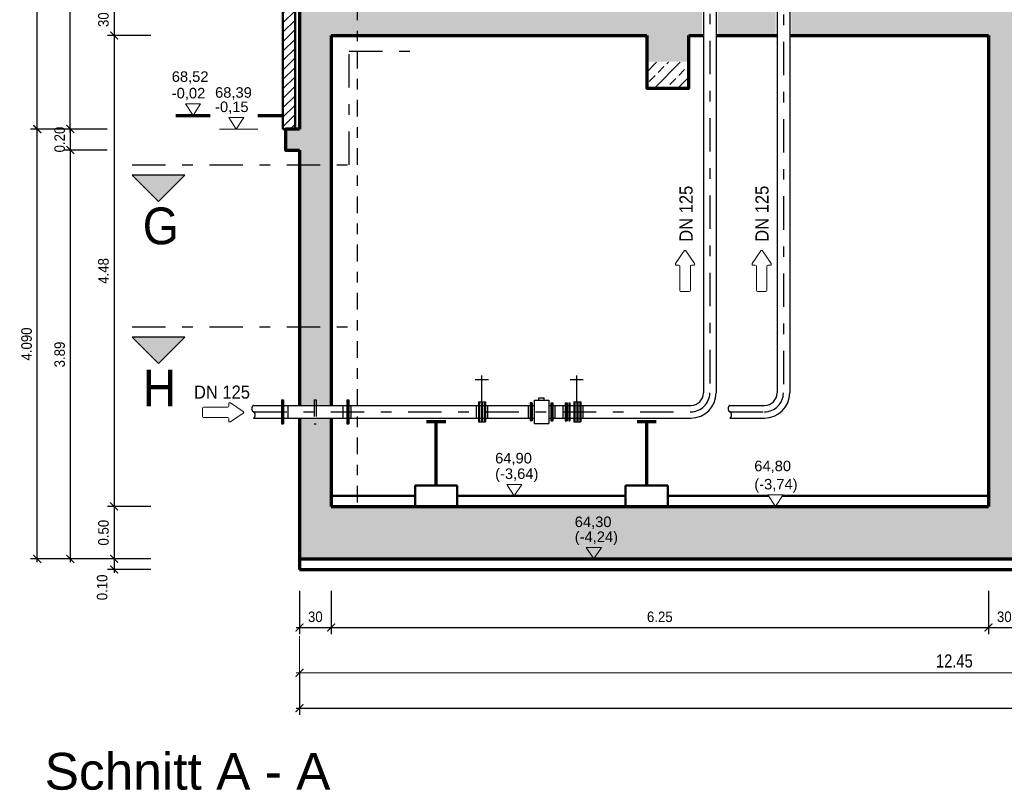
# Model space of a CAD drawing. Header units: metres. Extents: x -5 to 93, y -48 to 79.
# Tile 37 of 91: x 3 to 12, y 61 to 68. Entities that reach past the tile are written whole.
import ezdxf

# ---------------------------------------------------------------- set-up
doc = ezdxf.new("R2010")
doc.units = ezdxf.units.M
doc.header["$LTSCALE"] = 0.05
doc.header["$PDMODE"] = 35
doc.header["$PDSIZE"] = 0.1
doc.linetypes.add('STRICHPUNKT2', pattern=[12.7, 6.35, -3.175, 0, -3.175])
doc.linetypes.add('VERDECKT2', pattern=[4.7625, 3.175, -1.5875])
for name, color, linetype, lineweight in [('Bemassung_Bau', 7, 'Continuous', 18), ('Beschrifttung', 7, 'Continuous', 18), ('Beschriftung-Schnitte', 7, 'Continuous', 25), ('Maschinenbau-mitte', 152, 'STRICHPUNKT2', 25), ('Rohre', 160, 'Continuous', 30), ('Rohre_mitte', 160, 'STRICHPUNKT2', 25), ('Rohre_verdeckt', 160, 'VERDECKT2', 25), ('Sonstiges _3', 3, 'Continuous', 70), ('Wand', 6, 'Continuous', 70), ('Wand-Fussbodenaufbau', 1, 'Continuous', 50), ('Wand-Schraffur', 252, 'Continuous', 20), ('Wand-Verkleidung', 1, 'Continuous', 50)]:
    doc.layers.add(name, color=color, linetype=linetype, lineweight=lineweight)
doc.layers.add('Rohre_Text', color=160, linetype='Continuous')
doc.styles.add('Arial', font='arial.ttf', dxfattribs={"width": 0.9})
doc.styles.add('Romans', font='arial.ttf', dxfattribs={"width": 0.8})
doc.styles.get("Standard").update_dxf_attribs({"font": 'arial.ttf'})
doc.dimstyles.new('AEC Bemassung 1-50', dxfattribs={"dimtxt": 0.1, "dimasz": 0.075, "dimexe": 0.0625, "dimexo": 0, "dimgap": 0.05, "dimtad": 1, "dimdec": 3, "dimrnd": 0.005, "dimzin": 1, "dimdsep": 46, "dimtxsty": 'Arial', "dimblk": 'ARCHTICK', "dimcen": 0.125, "dimdle": 0.03125, "dimazin": 0, "dimtfac": 1, "dimtdec": 3, "dimtix": 1, "dimtmove": 2, "dimatfit": 2, "dimfxl": 1, "dimtolj": 1, "dimtzin": 0, "dimarcsym": 0})
pattern_1 = [(45, (-0.34923, 0), (-0.1122532, 0.1122532), []), (45, (-0.23698, 0), (-0.1122532, 0.1122532), [0.079375, -0.0396875])]

# ---------------------------------------------------------------- blocks, each defined once
blk = doc.blocks.new('_ArchTick')
at = {"color": 0, "linetype": 'ByBlock', "const_width": 0.15}
blk.add_lwpolyline([(-0.5, -0.5), (0.5, 0.5)], dxfattribs=at)
blk = doc.blocks.new('*D217')
at = {"layer": 'Bemassung_Bau', "linetype": 'Continuous', "lineweight": -2, "transparency": 16777216}
for p, q in [((3.8668, 68.1733), (3.4543, 68.1733)), ((3.5168, 68.2046), (3.5168, 67.8421)), ((3.8668, 67.8733), (3.4543, 67.8733))]:
    blk.add_line(p, q, dxfattribs=at)
at = {"layer": 'Defpoints', "color": 0, "linetype": 'Continuous', "transparency": 16777216}
for p in [(3.8668, 68.1733), (3.5168, 67.8733), (3.8668, 67.8733)]:
    blk.add_point(p, dxfattribs=at)
at = {"layer": 'Bemassung_Bau', "linetype": 'Continuous', "lineweight": -2, "transparency": 16777216, "xscale": 0.075, "yscale": 0.075, "zscale": 0.075}
for p, rotation in [((3.5168, 68.1733), 90), ((3.5168, 67.8733), 270)]:
    blk.add_blockref('_ArchTick', p, dxfattribs=dict(at, rotation=rotation))
at = {"layer": 'Bemassung_Bau', "linetype": 'Continuous', "lineweight": 18, "transparency": 16777216, "insert": (3.4157, 68.0233), "char_height": 0.1, "attachment_point": 5, "rotation": 90, "style": 'Arial'}
blk.add_mtext('\\A1;\\A1;30', dxfattribs=at)
blk = doc.blocks.new('*D218')
at = {"layer": 'Bemassung_Bau', "linetype": 'Continuous', "lineweight": -2, "transparency": 16777216}
for p, q in [((3.8668, 67.8733), (3.4543, 67.8733)), ((3.5168, 67.9046), (3.5168, 63.3621)), ((3.8668, 63.3933), (3.4543, 63.3933))]:
    blk.add_line(p, q, dxfattribs=at)
at = {"layer": 'Defpoints', "color": 0, "linetype": 'Continuous', "transparency": 16777216}
for p in [(3.8668, 67.8733), (3.5168, 63.3933), (3.8668, 63.3933)]:
    blk.add_point(p, dxfattribs=at)
at = {"layer": 'Bemassung_Bau', "linetype": 'Continuous', "lineweight": -2, "transparency": 16777216, "xscale": 0.075, "yscale": 0.075, "zscale": 0.075}
for p, rotation in [((3.5168, 67.8733), 90), ((3.5168, 63.3933), 270)]:
    blk.add_blockref('_ArchTick', p, dxfattribs=dict(at, rotation=rotation))
at = {"layer": 'Bemassung_Bau', "linetype": 'Continuous', "lineweight": 18, "transparency": 16777216, "insert": (3.4158, 65.6333), "char_height": 0.1, "attachment_point": 5, "rotation": 90, "style": 'Arial'}
blk.add_mtext('\\A1;\\A1;4.48', dxfattribs=at)
blk = doc.blocks.new('*D219')
at = {"layer": 'Bemassung_Bau', "linetype": 'Continuous', "lineweight": -2, "transparency": 16777216}
for p, q in [((3.8668, 63.3933), (3.4543, 63.3933)), ((3.5168, 63.4246), (3.5168, 62.8621)), ((3.8668, 62.8933), (3.4543, 62.8933))]:
    blk.add_line(p, q, dxfattribs=at)
at = {"layer": 'Defpoints', "color": 0, "linetype": 'Continuous', "transparency": 16777216}
for p in [(3.8668, 63.3933), (3.5168, 62.8933), (3.8668, 62.8933)]:
    blk.add_point(p, dxfattribs=at)
at = {"layer": 'Bemassung_Bau', "linetype": 'Continuous', "lineweight": -2, "transparency": 16777216, "xscale": 0.075, "yscale": 0.075, "zscale": 0.075}
for p, rotation in [((3.5168, 63.3933), 90), ((3.5168, 62.8933), 270)]:
    blk.add_blockref('_ArchTick', p, dxfattribs=dict(at, rotation=rotation))
at = {"layer": 'Bemassung_Bau', "linetype": 'Continuous', "lineweight": 18, "transparency": 16777216, "insert": (3.4158, 63.1433), "char_height": 0.1, "attachment_point": 5, "rotation": 90, "style": 'Arial'}
blk.add_mtext('\\A1;0.50', dxfattribs=at)
blk = doc.blocks.new('*D220')
at = {"layer": 'Bemassung_Bau', "linetype": 'Continuous', "lineweight": -2, "transparency": 16777216}
for p, q in [((3.5168, 62.9246), (3.5168, 62.7621)), ((3.8668, 62.8933), (3.4543, 62.8933)), ((3.8668, 62.7933), (3.4543, 62.7933))]:
    blk.add_line(p, q, dxfattribs=at)
at = {"layer": 'Defpoints', "color": 0, "linetype": 'Continuous', "transparency": 16777216}
for p in [(3.8668, 62.8933), (3.5168, 62.7933), (3.8668, 62.7933)]:
    blk.add_point(p, dxfattribs=at)
at = {"layer": 'Bemassung_Bau', "linetype": 'Continuous', "lineweight": -2, "transparency": 16777216, "xscale": 0.075, "yscale": 0.075, "zscale": 0.075}
for p, rotation in [((3.5168, 62.8933), 90), ((3.5168, 62.7933), 270)]:
    blk.add_blockref('_ArchTick', p, dxfattribs=dict(at, rotation=rotation))
at = {"layer": 'Bemassung_Bau', "linetype": 'Continuous', "lineweight": 18, "transparency": 16777216, "insert": (3.403, 62.6229), "char_height": 0.1, "attachment_point": 5, "rotation": 90, "style": 'Arial'}
blk.add_mtext('\\A1;0.10', dxfattribs=at)
blk = doc.blocks.new('*D221')
at = {"layer": 'Bemassung_Bau', "linetype": 'Continuous', "lineweight": -2, "transparency": 16777216}
for p, q in [((3.1001, 66.9828), (3.1001, 67.0578)), ((3.4501, 66.9828), (3.0376, 66.9828)), ((3.1001, 66.9828), (3.1001, 66.7833)), ((3.4501, 66.7833), (3.0376, 66.7833)), ((3.1001, 66.7833), (3.1001, 66.7083))]:
    blk.add_line(p, q, dxfattribs=at)
at = {"layer": 'Defpoints', "color": 0, "linetype": 'Continuous', "transparency": 16777216}
for p in [(3.4501, 66.9828), (3.1001, 66.7833), (3.4501, 66.7833)]:
    blk.add_point(p, dxfattribs=at)
at = {"layer": 'Bemassung_Bau', "linetype": 'Continuous', "lineweight": -2, "transparency": 16777216, "xscale": 0.075, "yscale": 0.075, "zscale": 0.075}
for p, rotation in [((3.1001, 66.9828), 270), ((3.1001, 66.7833), 90)]:
    blk.add_blockref('_ArchTick', p, dxfattribs=dict(at, rotation=rotation))
at = {"layer": 'Bemassung_Bau', "linetype": 'Continuous', "lineweight": 18, "transparency": 16777216, "insert": (2.9991, 66.8831), "char_height": 0.1, "attachment_point": 5, "rotation": 90, "style": 'Arial'}
blk.add_mtext('\\A1;0.20', dxfattribs=at)
blk = doc.blocks.new('*D222')
at = {"layer": 'Bemassung_Bau', "linetype": 'Continuous', "lineweight": -2, "transparency": 16777216}
for p, q in [((3.4501, 66.7833), (3.0376, 66.7833)), ((3.1001, 66.8146), (3.1001, 62.8621)), ((3.4501, 62.8933), (3.0376, 62.8933))]:
    blk.add_line(p, q, dxfattribs=at)
at = {"layer": 'Defpoints', "color": 0, "linetype": 'Continuous', "transparency": 16777216}
for p in [(3.4501, 66.7833), (3.1001, 62.8933), (3.4501, 62.8933)]:
    blk.add_point(p, dxfattribs=at)
at = {"layer": 'Bemassung_Bau', "linetype": 'Continuous', "lineweight": -2, "transparency": 16777216, "xscale": 0.075, "yscale": 0.075, "zscale": 0.075}
for p, rotation in [((3.1001, 66.7833), 90), ((3.1001, 62.8933), 270)]:
    blk.add_blockref('_ArchTick', p, dxfattribs=dict(at, rotation=rotation))
at = {"layer": 'Bemassung_Bau', "linetype": 'Continuous', "lineweight": 18, "transparency": 16777216, "insert": (2.999, 64.8383), "char_height": 0.1, "attachment_point": 5, "rotation": 90, "style": 'Arial'}
blk.add_mtext('\\A1;\\A1;3.89', dxfattribs=at)
blk = doc.blocks.new('*D7')
at = {"layer": 'Bemassung_Bau', "linetype": 'Continuous', "lineweight": -2, "transparency": 16777216}
for p, q in [((-12.542, 0.35), (-12.542, -0.0625)), ((-0.092, 0.35), (-0.092, -0.0625)), ((-12.5733, 0), (-0.0608, 0))]:
    blk.add_line(p, q, dxfattribs=at)
at = {"layer": 'Defpoints', "color": 0, "linetype": 'Continuous', "transparency": 16777216}
for p in [(-12.542, 0.35), (-0.092, 0.35), (-0.092, 0)]:
    blk.add_point(p, dxfattribs=at)
at = {"layer": 'Bemassung_Bau', "linetype": 'Continuous', "lineweight": -2, "transparency": 16777216, "xscale": 0.075, "yscale": 0.075, "zscale": 0.075, "rotation": 180}
blk.add_blockref('_ArchTick', (-12.542, 0), dxfattribs=at)
at = {"layer": 'Bemassung_Bau', "linetype": 'Continuous', "lineweight": -2, "transparency": 16777216, "xscale": 0.075, "yscale": 0.075, "zscale": 0.075}
blk.add_blockref('_ArchTick', (-0.092, 0), dxfattribs=at)
at = {"layer": 'Bemassung_Bau', "linetype": 'Continuous', "lineweight": 18, "transparency": 16777216, "insert": (-6.317, 0.1125), "char_height": 0.125, "attachment_point": 5, "style": 'Romans'}
blk.add_mtext('\\A1;\\A1;12.45', dxfattribs=at)
blk = doc.blocks.new('Pfeil')
at = {"layer": 'Beschrifttung'}
for p, q in [((0, -0.04), (0, 0.04)), ((0.01, 0.05), (0.24, 0.05)), ((0.25, 0.06), (0.25, 0.0813)), ((0.3875, 0.0083), (0.2655, 0.0896)), ((0.01, -0.05), (0.24, -0.05)), ((0.25, -0.0813), (0.25, -0.06)), ((0.2655, -0.0896), (0.3875, -0.0083))]:
    blk.add_line(p, q, dxfattribs=at)
for centre, start, end in [((0.01, 0.04), 90, 180), ((0.24, 0.06), 270, 0), ((0.26, 0.0813), 56.30993, 180), ((0.382, 0), 303.69007, 56.30993), ((0.01, -0.04), 180, 270), ((0.24, -0.06), 0, 90), ((0.26, -0.0813), 180, 303.69007)]:
    blk.add_arc(centre, 0.01, start, end, dxfattribs=at)
blk = doc.blocks.new('*D224')
at = {"layer": 'Bemassung_Bau', "color": 0, "lineweight": -2, "transparency": 16777216}
for p, q in [((3.1001, 66.9516), (3.1001, 72.9246)), ((3.3259, 72.8933), (3.0376, 72.8933)), ((3.1001, 66.9828), (3.0376, 66.9828))]:
    blk.add_line(p, q, dxfattribs=at)
at = {"layer": 'Defpoints', "color": 0, "transparency": 16777216}
for p in [(3.1001, 72.8933), (3.3259, 72.8933), (3.1001, 66.9828)]:
    blk.add_point(p, dxfattribs=at)
at = {"layer": 'Bemassung_Bau', "color": 0, "lineweight": -2, "transparency": 16777216, "xscale": 0.075, "yscale": 0.075, "zscale": 0.075}
for p, rotation in [((3.1001, 72.8933), 90), ((3.1001, 66.9828), 270)]:
    blk.add_blockref('_ArchTick', p, dxfattribs=dict(at, rotation=rotation))
at = {"layer": 'Bemassung_Bau', "color": 0, "transparency": 16777216, "insert": (2.9991, 69.9381), "char_height": 0.1, "attachment_point": 5, "rotation": 90, "style": 'Arial'}
blk.add_mtext('\\A1;5.910', dxfattribs=at)
blk = doc.blocks.new('*D227')
at = {"layer": 'Bemassung_Bau', "color": 0, "lineweight": -2, "transparency": 16777216}
for p, q in [((3.1001, 66.9828), (2.7231, 66.9828)), ((2.7856, 62.8621), (2.7856, 67.0141)), ((3.1001, 62.8933), (2.7231, 62.8933))]:
    blk.add_line(p, q, dxfattribs=at)
at = {"layer": 'Defpoints', "color": 0, "transparency": 16777216}
for p in [(2.7856, 66.9828), (3.1001, 66.9828), (3.1001, 62.8933)]:
    blk.add_point(p, dxfattribs=at)
at = {"layer": 'Bemassung_Bau', "color": 0, "lineweight": -2, "transparency": 16777216, "xscale": 0.075, "yscale": 0.075, "zscale": 0.075}
for p, rotation in [((2.7856, 66.9828), 90), ((2.7856, 62.8933), 270)]:
    blk.add_blockref('_ArchTick', p, dxfattribs=dict(at, rotation=rotation))
at = {"layer": 'Bemassung_Bau', "color": 0, "transparency": 16777216, "insert": (2.6845, 64.9381), "char_height": 0.1, "attachment_point": 5, "rotation": 90, "style": 'Arial'}
blk.add_mtext('\\A1;4.090', dxfattribs=at)
blk = doc.blocks.new('*D228')
at = {"layer": 'Bemassung_Bau', "color": 0, "lineweight": -2, "transparency": 16777216}
for p, q in [((2.7856, 66.9516), (2.7856, 75.0816)), ((3.1001, 75.0503), (2.7231, 75.0503)), ((3.1001, 66.9828), (2.7231, 66.9828))]:
    blk.add_line(p, q, dxfattribs=at)
at = {"layer": 'Defpoints', "color": 0, "transparency": 16777216}
for p in [(2.7856, 75.0503), (3.1001, 75.0503), (3.1001, 66.9828)]:
    blk.add_point(p, dxfattribs=at)
at = {"layer": 'Bemassung_Bau', "color": 0, "lineweight": -2, "transparency": 16777216, "xscale": 0.075, "yscale": 0.075, "zscale": 0.075}
for p, rotation in [((2.7856, 75.0503), 90), ((2.7856, 66.9828), 270)]:
    blk.add_blockref('_ArchTick', p, dxfattribs=dict(at, rotation=rotation))
at = {"layer": 'Bemassung_Bau', "color": 0, "transparency": 16777216, "insert": (2.6845, 71.0166), "char_height": 0.1, "attachment_point": 5, "rotation": 90, "style": 'Arial'}
blk.add_mtext('\\A1;8.070', dxfattribs=at)
blk = doc.blocks.new('*D240')
at = {"layer": 'Bemassung_Bau', "linetype": 'Continuous', "lineweight": -2, "transparency": 16777216}
for p, q in [((5.2794, 62.5914), (5.2794, 62.1789)), ((5.5794, 62.5914), (5.5794, 62.1789)), ((5.2481, 62.2414), (5.6106, 62.2414))]:
    blk.add_line(p, q, dxfattribs=at)
at = {"layer": 'Defpoints', "color": 0, "linetype": 'Continuous', "transparency": 16777216}
for p in [(5.2794, 62.5914), (5.5794, 62.5914), (5.5794, 62.2414)]:
    blk.add_point(p, dxfattribs=at)
at = {"layer": 'Bemassung_Bau', "linetype": 'Continuous', "lineweight": -2, "transparency": 16777216, "xscale": 0.075, "yscale": 0.075, "zscale": 0.075, "rotation": 180}
blk.add_blockref('_ArchTick', (5.2794, 62.2414), dxfattribs=at)
at = {"layer": 'Bemassung_Bau', "linetype": 'Continuous', "lineweight": -2, "transparency": 16777216, "xscale": 0.075, "yscale": 0.075, "zscale": 0.075}
blk.add_blockref('_ArchTick', (5.5794, 62.2414), dxfattribs=at)
at = {"layer": 'Bemassung_Bau', "linetype": 'Continuous', "lineweight": 18, "transparency": 16777216, "insert": (5.4294, 62.3425), "char_height": 0.1, "attachment_point": 5, "style": 'Arial'}
blk.add_mtext('\\A1;\\A1;30', dxfattribs=at)
blk = doc.blocks.new('*D241')
at = {"layer": 'Bemassung_Bau', "linetype": 'Continuous', "lineweight": -2, "transparency": 16777216}
for p, q in [((5.5794, 62.5914), (5.5794, 62.1789)), ((11.8294, 62.5914), (11.8294, 62.1789)), ((5.5481, 62.2414), (11.8606, 62.2414))]:
    blk.add_line(p, q, dxfattribs=at)
at = {"layer": 'Defpoints', "color": 0, "linetype": 'Continuous', "transparency": 16777216}
for p in [(5.5794, 62.5914), (11.8294, 62.5914), (11.8294, 62.2414)]:
    blk.add_point(p, dxfattribs=at)
at = {"layer": 'Bemassung_Bau', "linetype": 'Continuous', "lineweight": -2, "transparency": 16777216, "xscale": 0.075, "yscale": 0.075, "zscale": 0.075, "rotation": 180}
blk.add_blockref('_ArchTick', (5.5794, 62.2414), dxfattribs=at)
at = {"layer": 'Bemassung_Bau', "linetype": 'Continuous', "lineweight": -2, "transparency": 16777216, "xscale": 0.075, "yscale": 0.075, "zscale": 0.075}
blk.add_blockref('_ArchTick', (11.8294, 62.2414), dxfattribs=at)
at = {"layer": 'Bemassung_Bau', "linetype": 'Continuous', "lineweight": 18, "transparency": 16777216, "insert": (8.7044, 62.3425), "char_height": 0.1, "attachment_point": 5, "style": 'Arial'}
blk.add_mtext('\\A1;\\A1;6.25', dxfattribs=at)
blk = doc.blocks.new('*D242')
at = {"layer": 'Bemassung_Bau', "linetype": 'Continuous', "lineweight": -2, "transparency": 16777216}
for p, q in [((11.8294, 62.5914), (11.8294, 62.1789)), ((12.1294, 62.5914), (12.1294, 62.1789)), ((11.7981, 62.2414), (12.1606, 62.2414))]:
    blk.add_line(p, q, dxfattribs=at)
at = {"layer": 'Defpoints', "color": 0, "linetype": 'Continuous', "transparency": 16777216}
for p in [(11.8294, 62.5914), (12.1294, 62.5914), (12.1294, 62.2414)]:
    blk.add_point(p, dxfattribs=at)
at = {"layer": 'Bemassung_Bau', "linetype": 'Continuous', "lineweight": -2, "transparency": 16777216, "xscale": 0.075, "yscale": 0.075, "zscale": 0.075, "rotation": 180}
blk.add_blockref('_ArchTick', (11.8294, 62.2414), dxfattribs=at)
at = {"layer": 'Bemassung_Bau', "linetype": 'Continuous', "lineweight": -2, "transparency": 16777216, "xscale": 0.075, "yscale": 0.075, "zscale": 0.075}
blk.add_blockref('_ArchTick', (12.1294, 62.2414), dxfattribs=at)
at = {"layer": 'Bemassung_Bau', "linetype": 'Continuous', "lineweight": 18, "transparency": 16777216, "insert": (11.9794, 62.3425), "char_height": 0.1, "attachment_point": 5, "style": 'Arial'}
blk.add_mtext('\\A1;\\A1;30', dxfattribs=at)
blk = doc.blocks.new('*D254')
at = {"layer": 'Bemassung_Bau', "color": 0, "lineweight": -2, "transparency": 16777216}
for p, q in [((5.2794, 61.8097), (5.2794, 61.4109)), ((27.0944, 61.8097), (27.0944, 61.4109)), ((5.2481, 61.4734), (27.1256, 61.4734))]:
    blk.add_line(p, q, dxfattribs=at)
at = {"layer": 'Defpoints', "color": 0, "transparency": 16777216}
for p in [(5.2794, 61.8097), (27.0944, 61.8097), (27.0944, 61.4734)]:
    blk.add_point(p, dxfattribs=at)
at = {"layer": 'Bemassung_Bau', "color": 0, "lineweight": -2, "transparency": 16777216, "xscale": 0.075, "yscale": 0.075, "zscale": 0.075, "rotation": 180}
blk.add_blockref('_ArchTick', (5.2794, 61.4734), dxfattribs=at)
at = {"layer": 'Bemassung_Bau', "color": 0, "lineweight": -2, "transparency": 16777216, "xscale": 0.075, "yscale": 0.075, "zscale": 0.075}
blk.add_blockref('_ArchTick', (27.0944, 61.4734), dxfattribs=at)
at = {"layer": 'Bemassung_Bau', "color": 0, "transparency": 16777216, "insert": (16.1869, 61.5744), "char_height": 0.1, "attachment_point": 5, "style": 'Arial'}
blk.add_mtext('\\A1;21.815', dxfattribs=at)
blk = doc.blocks.new('*U6')
at = {"layer": 'Bemassung_Bau', "color": 7, "linetype": 'Continuous', "lineweight": 18}
dim = blk.add_linear_dim(base=(-0.092, 0), p1=(-12.542, 0.35), p2=(-0.092, 0.35), text='\\A1;12.45', dimstyle='AEC Bemassung 1-50', override={"dimclrd": 256, "dimclre": 256, "dimclrt": 256}, dxfattribs=at)
dim.commit()
dim.dimension.update_dxf_attribs({"geometry": '*D7', "text_midpoint": (-6.317, 0.1125)})

msp = doc.modelspace()

# ---------------------------------------------------------------- hatches: boundary and pattern name
at = {"layer": 'Beschriftung-Schnitte'}
for points in [[(4.188, 66.5429), (3.938, 66.2929), (3.688, 66.5429)], [(4.188, 65.0017), (3.938, 64.7517), (3.688, 65.0017)]]:
    msp.add_hatch(color=256, dxfattribs=at).paths.add_polyline_path(points)
at = {"layer": 'Wand-Schraffur'}
h = msp.add_hatch(dxfattribs=at)
h.set_pattern_fill('ANSI31', color=256, scale=0.02, style=0)
h.set_pattern_definition([(45, (-9e-16, 25.69289), (-0.04490128, 0.04490128), [])])
h.paths.add_polyline_path([(5.1219, 66.9833), (5.2369, 66.9833), (5.2369, 72.8933), (5.1219, 72.8933)])
h.paths.add_polyline_path([(5.1794, 75.0503), (5.0644, 75.0503), (5.0644, 72.8933), (5.1794, 72.8933)])
h = msp.add_hatch(dxfattribs=at)
h.set_pattern_fill('ANSI33', color=256, scale=0.025, style=0)
h.set_pattern_definition(pattern_1)
h.paths.add_polyline_path([(17.4294, 67.8733), (17.4294, 63.3933), (14.9294, 63.3933), (14.9294, 63.4433), (14.9294, 67.8733)], flags=17)
h.paths.add_polyline_path([(14.6294, 67.8733), (14.6294, 63.3933), (12.1294, 63.3933), (12.1294, 67.8733)], flags=17)
h.paths.add_polyline_path([(7.2794, 68.1733), (5.5794, 68.1733), (5.5794, 70.0833), (7.2794, 70.0833)], flags=17)
h.paths.add_polyline_path([(6.6047, 68.2828), (6.5326, 68.1733), (6.4606, 68.2828)], flags=16)
h.paths.add_polyline_path([(9.8044, 68.1733), (9.2544, 68.1733), (9.2544, 67.8733), (9.8044, 67.8733)], flags=17)
h.paths.add_polyline_path([(16.8566, 67.5847), (17.2149, 67.5847), (17.2149, 67.3972), (16.8566, 67.3972)], flags=24)
h.paths.add_polyline_path([(15.9971, 67.5847), (16.243, 67.5847), (16.243, 67.3972), (15.9971, 67.3972)], flags=24)
h.paths.add_polyline_path([(14.6037, 67.5847), (14.962, 67.5847), (14.962, 67.3972), (14.6037, 67.3972)], flags=24)
h.paths.add_polyline_path([(12.7152, 67.5847), (13.0318, 67.5847), (13.0318, 67.3972), (12.7152, 67.3972)], flags=24)
h.paths.add_polyline_path([(6.293, 68.2724), (6.722, 68.2724), (6.722, 68.4977), (6.293, 68.4977)], flags=24)
h.paths.add_polyline_path([(5.2794, 64.3533), (5.5794, 64.3533), (5.5794, 67.8733), (8.5794, 67.8733), (8.5794, 67.6233), (8.9794, 67.6233), (8.9794, 67.8733), (9.1044, 67.8733), (9.1044, 68.1733), (7.5794, 68.1733), (7.5794, 70.2833), (5.2794, 70.2833), (5.2794, 66.9833), (5.1444, 66.9833), (5.1444, 66.7833), (5.2794, 66.7833)])
h.paths.add_polyline_path([(5.5794, 64.2333), (5.2794, 64.2333), (5.2794, 62.8933), (17.7294, 62.8933), (17.7294, 67.8733), (26.6594, 67.8733), (26.6594, 68.1733), (9.9544, 68.1733), (9.9544, 67.8733), (11.8294, 67.8733), (11.8294, 63.3933), (5.5794, 63.3933)])
h = msp.add_hatch(dxfattribs=at)
h.set_pattern_fill('ANSI33', color=256, scale=0.025, style=0)
h.set_pattern_definition(pattern_1)
h.paths.add_polyline_path([(8.9794, 67.6187), (8.5794, 67.6187), (8.5794, 67.3733), (8.9794, 67.3733)])

# ---------------------------------------------------------------- linework, layer by layer
at = {"layer": 'Beschrifttung'}
msp.add_line((4.8833, 66.9833), (4.518, 66.9833), dxfattribs=at)
for points in [[(4.2666, 67.1133), (4.1946, 67.2228), (4.3387, 67.2228), (4.2666, 67.1133)], [(4.6784, 66.9833), (4.6064, 67.0928), (4.7504, 67.0928), (4.6784, 66.9833)], [(7.3207, 63.4933), (7.2487, 63.6028), (7.3927, 63.6028), (7.3207, 63.4933)], [(9.8046, 63.3933), (9.7326, 63.5028), (9.8766, 63.5028), (9.8046, 63.3933)], [(8.0776, 62.8933), (8.0055, 63.0028), (8.1496, 63.0028), (8.0776, 62.8933)]]:
    msp.add_lwpolyline(points, dxfattribs=at)
at = {"layer": 'Beschriftung-Schnitte', "color": 6, "linetype": 'STRICHPUNKT2'}
for p, q in [((5.7501, 67.7238), (6.4816, 67.7238)), ((5.7501, 66.6429), (5.7501, 67.7238)), ((3.688, 66.6429), (5.7501, 66.6429)), ((3.688, 65.1017), (5.7489, 65.1017))]:
    msp.add_line(p, q, dxfattribs=at)
at = {"layer": 'Beschriftung-Schnitte'}
for points in [[(4.188, 66.5429), (3.688, 66.5429), (3.938, 66.2929)], [(4.188, 65.0017), (3.688, 65.0017), (3.938, 64.7517)]]:
    msp.add_lwpolyline(points, close=True, dxfattribs=at)
at = {"layer": 'Maschinenbau-mitte', "ltscale": 0.5}
msp.add_line((5.8274, 69.5533), (5.8274, 63.3933), dxfattribs=at)
at = {"layer": 'Maschinenbau-mitte'}
for centre, start_param, end_param in [((4.8414, 64.3233), 3.141593, 6.283185), ((9.3702, 64.3233), 3.141593, 6.283185), ((4.8414, 64.2633), 0, 3.141593), ((9.3702, 64.2633), 0, 3.141593)]:
    msp.add_ellipse(centre, major_axis=(0, -0.03), ratio=0.525777, start_param=start_param, end_param=end_param, dxfattribs=at)
at = {"layer": 'Rohre', "ltscale": 0.5}
for p, q in [((9.1194, 68.5569), (9.1194, 64.4733)), ((9.2394, 68.5555), (9.2394, 64.4733)), ((9.8194, 68.5486), (9.8194, 64.4733)), ((9.9394, 68.5472), (9.9394, 64.4733)), ((7.5094, 64.4033), (7.6494, 64.4033)), ((7.5094, 64.4033), (7.5094, 64.1833)), ((7.6494, 64.4033), (7.6494, 64.1833)), ((4.8414, 64.3533), (7.5094, 64.3533)), ((7.6494, 64.3533), (8.9994, 64.3533)), ((9.3702, 64.3533), (9.6994, 64.3533)), ((4.8414, 64.2333), (7.5094, 64.2333)), ((7.6494, 64.2333), (8.9994, 64.2333)), ((9.3702, 64.2333), (9.6994, 64.2333)), ((7.5094, 64.1833), (7.6494, 64.1833))]:
    msp.add_line(p, q, dxfattribs=at)
at = {"layer": 'Rohre'}
for p, q in [((6.9501, 64.6006), (7.0743, 64.6006)), ((7.0127, 64.3883), (7.0127, 64.6392)), ((7.8517, 64.6006), (7.9759, 64.6006)), ((7.9143, 64.3883), (7.9143, 64.6392)), ((5.1068, 64.4082), (5.1068, 64.1802)), ((5.1068, 64.4082), (5.1258, 64.4082)), ((5.1163, 64.4082), (5.1163, 64.1802)), ((5.1258, 64.4082), (5.1258, 64.1802)), ((5.7277, 64.4082), (5.7277, 64.1802)), ((5.7277, 64.4082), (5.7467, 64.4082)), ((5.7372, 64.4082), (5.7372, 64.1802)), ((5.7467, 64.4082), (5.7467, 64.1802)), ((7.5544, 64.4033), (7.5544, 64.4272)), ((7.5544, 64.4272), (7.6044, 64.4272)), ((7.6044, 64.4033), (7.6044, 64.4272)), ((5.1685, 64.3533), (5.1685, 64.2333)), ((5.6897, 64.3533), (5.6897, 64.2333)), ((5.7657, 64.3533), (5.7657, 64.2333)), ((6.9587, 64.3533), (6.9587, 64.2333)), ((6.9794, 64.3883), (7.0459, 64.3883)), ((6.9794, 64.3883), (6.9794, 64.3533)), ((6.9794, 64.3533), (6.9794, 64.1983)), ((6.9889, 64.3883), (6.9889, 64.3533)), ((6.9889, 64.3533), (6.9889, 64.1983)), ((7.0079, 64.3883), (7.0079, 64.3533)), ((7.0079, 64.3883), (7.0174, 64.3883)), ((7.0079, 64.3533), (7.0079, 64.1983)), ((7.0174, 64.3883), (7.0174, 64.3533)), ((7.0174, 64.3533), (7.0174, 64.1983)), ((7.0364, 64.3883), (7.0364, 64.3533)), ((7.0364, 64.3883), (7.0459, 64.3883)), ((7.0364, 64.3533), (7.0364, 64.1983)), ((7.0459, 64.3883), (7.0459, 64.3533)), ((7.0459, 64.3533), (7.0459, 64.1983)), ((7.0649, 64.3533), (7.0649, 64.2333)), ((7.4524, 64.3533), (7.4524, 64.2333)), ((7.471, 64.3788), (7.471, 64.2078)), ((7.49, 64.3788), (7.471, 64.3788)), ((7.4805, 64.3788), (7.4805, 64.2078)), ((7.49, 64.3788), (7.49, 64.2078)), ((7.6494, 64.3718), (7.6494, 64.2198)), ((7.6688, 64.3788), (7.6688, 64.2078)), ((7.6688, 64.3788), (7.6878, 64.3788)), ((7.6783, 64.3788), (7.6783, 64.2078)), ((7.6878, 64.3788), (7.6878, 64.2078)), ((7.7064, 64.3533), (7.7064, 64.2333)), ((7.7824, 64.3533), (7.7824, 64.2333)), ((7.8039, 64.3788), (7.8039, 64.2078)), ((7.8039, 64.3788), (7.8229, 64.3788)), ((7.8134, 64.3788), (7.8134, 64.2078)), ((7.8229, 64.3788), (7.8229, 64.2078)), ((7.8394, 64.3788), (7.8394, 64.2078)), ((7.8394, 64.3788), (7.8489, 64.3788)), ((7.8489, 64.3788), (7.8489, 64.3229)), ((7.8489, 64.3533), (7.8489, 64.2078)), ((7.8858, 64.3883), (7.9523, 64.3883)), ((7.8858, 64.3883), (7.8858, 64.3533)), ((7.8858, 64.3533), (7.8858, 64.2333)), ((7.8858, 64.351), (7.8858, 64.3319)), ((7.8953, 64.3883), (7.8953, 64.3533)), ((7.8953, 64.3533), (7.8953, 64.2333)), ((7.9143, 64.3883), (7.9143, 64.3533)), ((7.9143, 64.3883), (7.9238, 64.3883)), ((7.9143, 64.3533), (7.9143, 64.2333)), ((7.9238, 64.3883), (7.9238, 64.3533)), ((7.9238, 64.3533), (7.9238, 64.2333)), ((7.9428, 64.3883), (7.9428, 64.3533)), ((7.9428, 64.3883), (7.9523, 64.3883)), ((7.9428, 64.3533), (7.9428, 64.2333)), ((7.9523, 64.3883), (7.9523, 64.3533)), ((7.9523, 64.3509), (7.9523, 64.2333)), ((7.9713, 64.3533), (7.9713, 64.2333)), ((6.9587, 64.2395), (6.9587, 64.2363)), ((7.0556, 64.2333), (7.5094, 64.2333)), ((7.6494, 64.2333), (7.8757, 64.2333)), ((7.8858, 64.2548), (7.8858, 64.2357)), ((7.8858, 64.2333), (7.8858, 64.1983)), ((7.8953, 64.2643), (7.8953, 64.2333)), ((7.8953, 64.2333), (7.8953, 64.1983)), ((7.9143, 64.2833), (7.9143, 64.2333)), ((7.9143, 64.2333), (7.9143, 64.1983)), ((7.9238, 64.2895), (7.9238, 64.2333)), ((7.9238, 64.2333), (7.9238, 64.1983)), ((7.9428, 64.2895), (7.9428, 64.2333)), ((7.9428, 64.2333), (7.9428, 64.1983)), ((7.9523, 64.2895), (7.9523, 64.2358)), ((7.9523, 64.2333), (7.9523, 64.1983)), ((5.1068, 64.1802), (5.1258, 64.1802)), ((5.7277, 64.1802), (5.7467, 64.1802)), ((6.9794, 64.1983), (7.0459, 64.1983)), ((7.0079, 64.1983), (7.0174, 64.1983)), ((7.0364, 64.1983), (7.0459, 64.1983)), ((7.49, 64.2078), (7.471, 64.2078)), ((7.6688, 64.2078), (7.6878, 64.2078)), ((7.8039, 64.2078), (7.8229, 64.2078)), ((7.8394, 64.2078), (7.8489, 64.2078)), ((7.8858, 64.1983), (7.9523, 64.1983)), ((7.9143, 64.1983), (7.9238, 64.1983)), ((7.9428, 64.1983), (7.9523, 64.1983))]:
    msp.add_line(p, q, dxfattribs=at)
at = {"layer": 'Rohre', "ltscale": 0.5}
for centre, radius in [((8.9994, 64.4733), 0.24), ((8.9994, 64.4733), 0.12), ((9.6994, 64.4733), 0.24), ((9.6994, 64.4733), 0.12)]:
    msp.add_arc(centre, radius, 270, 0, dxfattribs=at)
at = {"layer": 'Rohre_mitte'}
for p, q in [((9.1794, 68.5562), (9.1794, 64.4733)), ((9.8794, 68.5479), (9.8794, 64.4733)), ((4.8414, 64.2933), (8.9994, 64.2933)), ((9.3702, 64.2933), (9.6994, 64.2933))]:
    msp.add_line(p, q, dxfattribs=at)
for centre in [(8.9994, 64.4733), (9.6994, 64.4733)]:
    msp.add_arc(centre, 0.18, 270, 0, dxfattribs=at)
at = {"layer": 'Rohre_verdeckt'}
for p, q in [((5.4199, 64.4083), (5.4199, 64.1803)), ((5.4199, 64.4083), (5.4389, 64.4083)), ((5.4389, 64.4083), (5.4389, 64.1803)), ((5.4199, 64.1803), (5.4389, 64.1803))]:
    msp.add_line(p, q, dxfattribs=at)
at = {"layer": 'Sonstiges _3'}
for p, q in [((6.4875, 64.2008), (6.6702, 64.2008)), ((6.5794, 63.5933), (6.5794, 64.2008)), ((8.4875, 64.2008), (8.6702, 64.2008)), ((8.5794, 63.5933), (8.5794, 64.2008))]:
    msp.add_line(p, q, dxfattribs=at)
at = {"layer": 'Wand'}
for p, q in [((5.2794, 75.0833), (5.2794, 66.9833)), ((5.5794, 67.8733), (8.5794, 67.8733)), ((5.5794, 67.8733), (5.5794, 64.3533)), ((8.9794, 67.8733), (9.1194, 67.8733)), ((9.2394, 67.8733), (9.4536, 67.8733)), ((9.2544, 67.8733), (9.8194, 67.8733)), ((9.9394, 67.8733), (11.8294, 67.8733)), ((11.8294, 67.8733), (11.8294, 63.3933)), ((4.1026, 67.1133), (4.4307, 67.1133)), ((4.8828, 67.1133), (5.12, 67.1133)), ((5.2794, 66.7833), (5.2794, 64.3533)), ((5.2794, 64.2333), (5.2794, 62.7933)), ((5.5794, 64.2333), (5.5794, 63.3933)), ((5.5794, 63.3933), (11.8294, 63.3933)), ((5.2794, 63.0933), (5.2794, 63.0933)), ((5.2794, 62.8933), (17.7294, 62.8933)), ((5.2794, 62.7933), (17.7294, 62.7933))]:
    msp.add_line(p, q, dxfattribs=at)
for points in [[(8.5794, 67.8733), (8.5794, 67.3733), (8.9794, 67.3733), (8.9794, 67.8733)], [(5.2794, 66.9833), (5.1444, 66.9833), (5.1444, 66.7833), (5.2794, 66.7833)]]:
    msp.add_lwpolyline(points, dxfattribs=at)
at = {"layer": 'Wand-Fussbodenaufbau'}
for p, q in [((6.3794, 63.5933), (6.7794, 63.5933)), ((6.3794, 63.5933), (6.3794, 63.3933)), ((6.7794, 63.5933), (6.7794, 63.3933)), ((8.3794, 63.5933), (8.7794, 63.5933)), ((8.3794, 63.5933), (8.3794, 63.3933)), ((8.7794, 63.5933), (8.7794, 63.3933)), ((5.5794, 63.4933), (6.3794, 63.4933)), ((6.7794, 63.4933), (8.3794, 63.4933)), ((8.7794, 63.4933), (9.7388, 63.4933)), ((9.8704, 63.4933), (11.8294, 63.4933))]:
    msp.add_line(p, q, dxfattribs=at)
at = {"layer": 'Wand-Verkleidung'}
msp.add_lwpolyline([(5.1219, 66.9833), (5.2369, 66.9833), (5.2369, 72.8933), (5.1219, 72.8933)], close=True, dxfattribs=at)

# ---------------------------------------------------------------- block references
at = {"layer": 'Bemassung_Bau', "color": 7, "linetype": 'Continuous', "lineweight": 18}
msp.add_blockref('*U6', (17.8214, 61.8097), dxfattribs=at)
at = {"layer": 'Beschrifttung', "rotation": 90}
for p in [(8.9446, 65.4371), (9.6723, 65.4371)]:
    msp.add_blockref('Pfeil', p, dxfattribs=at)
at = {"layer": 'Beschrifttung'}
msp.add_blockref('Pfeil', (4.3562, 64.2881), dxfattribs=at)

# ---------------------------------------------------------------- texts
for s, height, p in [('68,52', 0.1, (4.0645, 67.4318)), ('-0,02', 0.1, (4.0645, 67.2747)), ('68,39', 0.1, (4.4763, 67.2807)), ('-0,15', 0.1, (4.4763, 67.1447)), ('64,90', 0.1, (7.1387, 63.8021)), ('(-3,64)', 0.1, (7.1387, 63.6547)), ('64,80', 0.1, (9.6025, 63.7282)), ('(-3,74)', 0.1, (9.6025, 63.5547)), ('64,30', 0.1, (7.8955, 63.1968)), ('(-4,24)', 0.1, (7.8955, 63.0547)), ('Schnitt A - A', 0.35, (2.8561, 60.6987))]:
    msp.add_text(s, height=height, dxfattribs=at).set_placement(p)
at = {"layer": 'Beschriftung-Schnitte', "color": 6, "style": 'Arial', "width": 0.9}
for s, p in [('G', (3.7888, 65.8865)), ('H', (3.7888, 64.3454))]:
    msp.add_text(s, height=0.35, dxfattribs=at).set_placement(p)
at = {"layer": 'Rohre_Text', "style": 'Arial', "width": 0.9}
for p in [(9.016, 65.9107), (9.7382, 65.9107)]:
    msp.add_text('DN 125', height=0.125, rotation=90, dxfattribs=at).set_placement(p)
msp.add_text('DN 125', height=0.125, dxfattribs=at).set_placement((4.2755, 64.4184))

# ---------------------------------------------------------------- dimensions: what is measured, and where the dimension line sits
at = {"layer": 'Bemassung_Bau'}
for base, p1, p2, picture, middle in [((2.78555, 75.05033), (3.10013, 66.9828), (3.10013, 75.05033), '*D228', (2.68449, 71.01657)), ((3.10013, 72.89333), (3.10013, 66.9828), (3.32593, 72.89333), '*D224', (2.99907, 69.93807)), ((2.78555, 66.9828), (3.10013, 62.89333), (3.10013, 66.9828), '*D227', (2.68449, 64.93807))]:
    dim = msp.add_linear_dim(base=base, p1=p1, p2=p2, angle=90, dimstyle='AEC Bemassung 1-50', dxfattribs=at)
    dim.commit()
    dim.dimension.update_dxf_attribs({"geometry": picture, "text_midpoint": middle})
at = {"layer": 'Bemassung_Bau', "color": 7, "linetype": 'Continuous', "lineweight": 18}
for base, p1, p2, text, picture, middle in [((3.5168, 67.8733), (3.8668, 68.1733), (3.8668, 67.8733), '\\A1;30', '*D217', (3.4157, 68.0233)), ((3.5168, 63.3933), (3.8668, 67.8733), (3.8668, 63.3933), '\\A1;4.48', '*D218', (3.4158, 65.6333)), ((3.1001, 66.7833), (3.4501, 66.9828), (3.4501, 66.7833), '0.20', '*D221', (2.9991, 66.8831)), ((3.1001, 62.8933), (3.4501, 66.7833), (3.4501, 62.8933), '\\A1;3.89', '*D222', (2.999, 64.8383)), ((3.5168, 62.8933), (3.8668, 63.3933), (3.8668, 62.8933), '0.50', '*D219', (3.4158, 63.1433))]:
    dim = msp.add_linear_dim(base=base, p1=p1, p2=p2, angle=90, text=text, dimstyle='AEC Bemassung 1-50', override={"dimclrd": 256, "dimclre": 256, "dimclrt": 256}, dxfattribs=at)
    dim.commit()
    dim.dimension.update_dxf_attribs({"geometry": picture, "text_midpoint": middle})
dim = msp.add_linear_dim(base=(3.5168, 62.7933), p1=(3.8668, 62.8933), p2=(3.8668, 62.7933), angle=90, text='0.10', dimstyle='AEC Bemassung 1-50', override={"dimclrd": 256, "dimclre": 256, "dimclrt": 256}, dxfattribs=at)
dim.commit()
dim.dimension.update_dxf_attribs({"geometry": '*D220', "text_midpoint": (3.403, 62.6229), "dimtype": 160})
for base, p1, p2, text, picture, middle in [((5.5794, 62.2414), (5.2794, 62.5914), (5.5794, 62.5914), '\\A1;30', '*D240', (5.4294, 62.3425)), ((11.8294, 62.2414), (5.5794, 62.5914), (11.8294, 62.5914), '\\A1;6.25', '*D241', (8.7044, 62.3425)), ((12.1294, 62.2414), (11.8294, 62.5914), (12.1294, 62.5914), '\\A1;30', '*D242', (11.9794, 62.3425))]:
    dim = msp.add_linear_dim(base=base, p1=p1, p2=p2, text=text, dimstyle='AEC Bemassung 1-50', override={"dimclrd": 256, "dimclre": 256, "dimclrt": 256}, dxfattribs=at)
    dim.commit()
    dim.dimension.update_dxf_attribs({"geometry": picture, "text_midpoint": middle})
at = {"layer": 'Bemassung_Bau'}
dim = msp.add_linear_dim(base=(27.0944, 61.4734), p1=(5.2794, 61.8097), p2=(27.0944, 61.8097), dimstyle='AEC Bemassung 1-50', dxfattribs=at)
dim.commit()
dim.dimension.update_dxf_attribs({"geometry": '*D254', "text_midpoint": (16.1869, 61.5744)})

doc.saveas('drawing.dxf')
